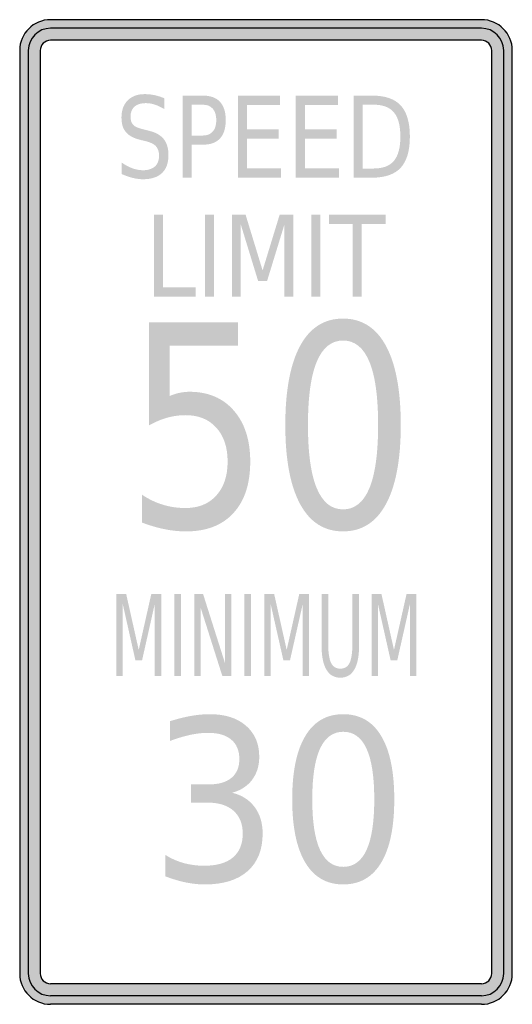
# Model space of a CAD drawing. Header units: inches. Extents: x -0.5 to 0.5, y -1 to 1.
import ezdxf

# ---------------------------------------------------------------- set-up
doc = ezdxf.new("R2010")
doc.units = ezdxf.units.IN
doc.header["$MEASUREMENT"] = 0

msp = doc.modelspace()

# ---------------------------------------------------------------- hatches: boundary and pattern name
h = msp.add_hatch(color=7)
h.paths.add_polyline_path([(0.5, 0.9373), (0.5, -0.9377), (0.4993, -0.946), (0.4977, -0.954), (0.495, -0.9617), (0.4913, -0.969), (0.487, -0.9757), (0.4817, -0.9817), (0.4757, -0.987), (0.469, -0.9913), (0.4617, -0.995), (0.454, -0.9977), (0.446, -0.9993), (0.4373, -1), (-0.4377, -1), (-0.446, -0.9993), (-0.454, -0.9977), (-0.462, -0.995), (-0.469, -0.9913), (-0.4757, -0.987), (-0.4817, -0.9817), (-0.487, -0.9757), (-0.4913, -0.969), (-0.495, -0.9617), (-0.4977, -0.954), (-0.4993, -0.946), (-0.5, -0.9377), (-0.5, 0.9373), (-0.4993, 0.946), (-0.4977, 0.954), (-0.495, 0.9617), (-0.4913, 0.969), (-0.487, 0.9757), (-0.4817, 0.9817), (-0.4757, 0.987), (-0.469, 0.9913), (-0.462, 0.995), (-0.454, 0.9977), (-0.446, 0.9993), (-0.4377, 1), (0.4373, 1), (0.446, 0.9993), (0.454, 0.9977), (0.4617, 0.995), (0.469, 0.9913), (0.4757, 0.987), (0.4817, 0.9817), (0.487, 0.9757), (0.4913, 0.969), (0.495, 0.9617), (0.4977, 0.954), (0.4993, 0.946), (0.5, 0.9373)])
h.paths.add_polyline_path([(-0.4583, -0.9377), (-0.4583, 0.9373), (-0.4577, 0.943), (-0.4553, 0.948), (-0.4523, 0.9523), (-0.448, 0.9553), (-0.443, 0.9577), (-0.4377, 0.9583), (0.4373, 0.9583), (0.443, 0.9577), (0.448, 0.9553), (0.452, 0.9523), (0.4553, 0.948), (0.4577, 0.943), (0.4583, 0.9373), (0.4583, -0.9377), (0.4577, -0.943), (0.4553, -0.948), (0.452, -0.9523), (0.448, -0.9553), (0.443, -0.9577), (0.4373, -0.9583), (-0.4377, -0.9583), (-0.443, -0.9577), (-0.448, -0.9553), (-0.4523, -0.9523), (-0.4553, -0.948), (-0.4577, -0.943), (-0.4583, -0.9377)], flags=0)
h = msp.add_hatch(color=7)
edge = h.paths.add_edge_path()
edge.add_line((-0.2062, 0.8403), (-0.2062, 0.8183))
edge.add_spline(control_points=[(-0.2062, 0.8183), (-0.2131, 0.8224), (-0.2197, 0.8255), (-0.2258, 0.8275), (-0.232, 0.8295), (-0.238, 0.8305), (-0.2437, 0.8305), (-0.2538, 0.8305), (-0.2615, 0.8281), (-0.2669, 0.8234), (-0.2723, 0.8186), (-0.275, 0.8118), (-0.275, 0.8031), (-0.275, 0.7957), (-0.2732, 0.7901), (-0.2696, 0.7864), (-0.266, 0.7826), (-0.2592, 0.7796), (-0.2491, 0.7773)], knot_values=[0, 0, 0, 0, 1, 1, 1, 2, 2, 2, 3, 3, 3, 4, 4, 4, 5, 5, 5, 6, 6, 6, 6], degree=3, periodic=0)
edge.add_line((-0.2491, 0.7773), (-0.2381, 0.7745))
edge.add_spline(control_points=[(-0.2381, 0.7745), (-0.2243, 0.7713), (-0.2142, 0.7656), (-0.2077, 0.7576), (-0.2012, 0.7495), (-0.198, 0.7387), (-0.198, 0.7251), (-0.198, 0.709), (-0.2024, 0.6967), (-0.2112, 0.6884), (-0.2199, 0.6801), (-0.2329, 0.6759), (-0.2499, 0.6759), (-0.2563, 0.6759), (-0.2632, 0.6768), (-0.2704, 0.6786), (-0.2777, 0.6804), (-0.2852, 0.683), (-0.2929, 0.6865)], knot_values=[0, 0, 0, 0, 1, 1, 1, 2, 2, 2, 3, 3, 3, 4, 4, 4, 5, 5, 5, 6, 6, 6, 6], degree=3, periodic=0)
edge.add_line((-0.2929, 0.6865), (-0.2929, 0.7097))
edge.add_spline(control_points=[(-0.2929, 0.7097), (-0.2854, 0.7046), (-0.2781, 0.7007), (-0.271, 0.6981), (-0.2639, 0.6955), (-0.2568, 0.6942), (-0.2499, 0.6942), (-0.2394, 0.6942), (-0.2314, 0.6967), (-0.2256, 0.7018), (-0.2199, 0.7069), (-0.2171, 0.7141), (-0.2171, 0.7235), (-0.2171, 0.7316), (-0.2191, 0.738), (-0.2232, 0.7427), (-0.2273, 0.7473), (-0.2341, 0.7507), (-0.2434, 0.753)], knot_values=[0, 0, 0, 0, 1, 1, 1, 2, 2, 2, 3, 3, 3, 4, 4, 4, 5, 5, 5, 6, 6, 6, 6], degree=3, periodic=0)
edge.add_line((-0.2434, 0.753), (-0.2545, 0.7557))
edge.add_spline(control_points=[(-0.2545, 0.7557), (-0.2683, 0.7591), (-0.2782, 0.7643), (-0.2843, 0.7715), (-0.2904, 0.7786), (-0.2934, 0.7885), (-0.2934, 0.8013), (-0.2934, 0.816), (-0.2892, 0.8276), (-0.2807, 0.8361), (-0.2723, 0.8446), (-0.2607, 0.8488), (-0.2458, 0.8488), (-0.2394, 0.8488), (-0.233, 0.8481), (-0.2264, 0.8467), (-0.2198, 0.8453), (-0.213, 0.8432), (-0.2062, 0.8403)], knot_values=[0, 0, 0, 0, 1, 1, 1, 2, 2, 2, 3, 3, 3, 4, 4, 4, 5, 5, 5, 6, 6, 6, 6], degree=3, periodic=0)
h = msp.add_hatch(color=7)
edge = h.paths.add_edge_path()
edge.add_line((-0.1693, 0.8458), (-0.1279, 0.8458))
edge.add_spline(control_points=[(-0.1279, 0.8458), (-0.1127, 0.8458), (-0.1012, 0.8416), (-0.0934, 0.8331), (-0.0856, 0.8247), (-0.0817, 0.8123), (-0.0817, 0.796), (-0.0817, 0.7796), (-0.0856, 0.7671), (-0.0934, 0.7587), (-0.1012, 0.7503), (-0.1127, 0.7461), (-0.1279, 0.7461)], knot_values=[0, 0, 0, 0, 1, 1, 1, 2, 2, 2, 3, 3, 3, 4, 4, 4, 4], degree=3, periodic=0)
edge.add_line((-0.1279, 0.7461), (-0.1509, 0.7461))
edge.add_line((-0.1509, 0.7461), (-0.1509, 0.6791))
edge.add_line((-0.1509, 0.6791), (-0.1693, 0.6791))
edge.add_line((-0.1693, 0.6791), (-0.1693, 0.8458))
edge = h.paths.add_edge_path(flags=0)
edge.add_line((-0.1509, 0.8273), (-0.1509, 0.7647))
edge.add_line((-0.1509, 0.7647), (-0.1279, 0.7647))
edge.add_spline(control_points=[(-0.1279, 0.7647), (-0.1193, 0.7647), (-0.1127, 0.7674), (-0.108, 0.7728), (-0.1034, 0.7782), (-0.101, 0.786), (-0.101, 0.796), (-0.101, 0.806), (-0.1034, 0.8137), (-0.108, 0.8191), (-0.1127, 0.8246), (-0.1193, 0.8273), (-0.1279, 0.8273)], knot_values=[0, 0, 0, 0, 1, 1, 1, 2, 2, 2, 3, 3, 3, 4, 4, 4, 4], degree=3, periodic=0)
edge.add_line((-0.1279, 0.8273), (-0.1509, 0.8273))
for points in [[(-0.0571, 0.8458), (0.0287, 0.8458), (0.0287, 0.8268), (-0.0387, 0.8268), (-0.0387, 0.7775), (0.0259, 0.7775), (0.0259, 0.7585), (-0.0387, 0.7585), (-0.0387, 0.6981), (0.0304, 0.6981), (0.0304, 0.6791), (-0.0571, 0.6791), (-0.0571, 0.8458)], [(0.0605, 0.8458), (0.1462, 0.8458), (0.1462, 0.8268), (0.0789, 0.8268), (0.0789, 0.7775), (0.1435, 0.7775), (0.1435, 0.7585), (0.0789, 0.7585), (0.0789, 0.6981), (0.1479, 0.6981), (0.1479, 0.6791), (0.0605, 0.6791), (0.0605, 0.8458)], [(-0.2274, 0.6041), (-0.209, 0.6041), (-0.209, 0.4565), (-0.1429, 0.4565), (-0.1429, 0.4375), (-0.2274, 0.4375), (-0.2274, 0.6041)], [(-0.1238, 0.6041), (-0.1054, 0.6041), (-0.1054, 0.4375), (-0.1238, 0.4375), (-0.1238, 0.6041)], [(-0.0689, 0.6041), (-0.0415, 0.6041), (-0.0069, 0.4907), (0.0278, 0.6041), (0.0552, 0.6041), (0.0552, 0.4375), (0.0373, 0.4375), (0.0373, 0.5838), (0.0023, 0.4695), (-0.0161, 0.4695), (-0.0511, 0.5838), (-0.0511, 0.4375), (-0.0689, 0.4375), (-0.0689, 0.6041)], [(0.0917, 0.6041), (0.1101, 0.6041), (0.1101, 0.4375), (0.0917, 0.4375), (0.0917, 0.6041)], [(0.1278, 0.6041), (0.2426, 0.6041), (0.2426, 0.5852), (0.1944, 0.5852), (0.1944, 0.4375), (0.176, 0.4375), (0.176, 0.5852), (0.1278, 0.5852), (0.1278, 0.6041)], [(-0.3039, -0.1667), (-0.2838, -0.1667), (-0.2584, -0.2801), (-0.2329, -0.1667), (-0.2128, -0.1667), (-0.2128, -0.3333), (-0.2259, -0.3333), (-0.2259, -0.187), (-0.2516, -0.3013), (-0.2651, -0.3013), (-0.2908, -0.187), (-0.2908, -0.3333), (-0.3039, -0.3333), (-0.3039, -0.1667)], [(-0.1861, -0.1667), (-0.1726, -0.1667), (-0.1726, -0.3333), (-0.1861, -0.3333), (-0.1861, -0.1667)], [(-0.1458, -0.1667), (-0.1277, -0.1667), (-0.0835, -0.3061), (-0.0835, -0.1667), (-0.0705, -0.1667), (-0.0705, -0.3333), (-0.0886, -0.3333), (-0.1328, -0.1939), (-0.1328, -0.3333), (-0.1458, -0.3333), (-0.1458, -0.1667)], [(-0.0437, -0.1667), (-0.0302, -0.1667), (-0.0302, -0.3333), (-0.0437, -0.3333), (-0.0437, -0.1667)], [(-0.0035, -0.1667), (0.0166, -0.1667), (0.042, -0.2801), (0.0675, -0.1667), (0.0876, -0.1667), (0.0876, -0.3333), (0.0745, -0.3333), (0.0745, -0.187), (0.0487, -0.3013), (0.0353, -0.3013), (0.0095, -0.187), (0.0095, -0.3333), (-0.0035, -0.3333), (-0.0035, -0.1667)], [(0.2143, -0.1667), (0.2344, -0.1667), (0.2598, -0.2801), (0.2853, -0.1667), (0.3053, -0.1667), (0.3053, -0.3333), (0.2922, -0.3333), (0.2922, -0.187), (0.2665, -0.3013), (0.253, -0.3013), (0.2273, -0.187), (0.2273, -0.3333), (0.2143, -0.3333), (0.2143, -0.1667)]]:
    msp.add_hatch(color=7).paths.add_polyline_path(points)
h = msp.add_hatch(color=7)
edge = h.paths.add_edge_path()
edge.add_line((0.178, 0.8458), (0.2157, 0.8458))
edge.add_spline(control_points=[(0.2157, 0.8458), (0.242, 0.8458), (0.2613, 0.8391), (0.2736, 0.8257), (0.2859, 0.8122), (0.2921, 0.7912), (0.2921, 0.7626), (0.2921, 0.7339), (0.2859, 0.7128), (0.2735, 0.6993), (0.2612, 0.6859), (0.2419, 0.6791), (0.2157, 0.6791)], knot_values=[0, 0, 0, 0, 1, 1, 1, 2, 2, 2, 3, 3, 3, 4, 4, 4, 4], degree=3, periodic=0)
edge.add_line((0.2157, 0.6791), (0.178, 0.6791))
edge.add_line((0.178, 0.6791), (0.178, 0.8458))
edge = h.paths.add_edge_path(flags=0)
edge.add_line((0.1964, 0.8273), (0.1964, 0.6977))
edge.add_line((0.1964, 0.6977), (0.2185, 0.6977))
edge.add_spline(control_points=[(0.2185, 0.6977), (0.2373, 0.6977), (0.251, 0.7029), (0.2597, 0.7133), (0.2684, 0.7237), (0.2728, 0.7402), (0.2728, 0.7626), (0.2728, 0.785), (0.2684, 0.8013), (0.2597, 0.8117), (0.251, 0.8221), (0.2373, 0.8273), (0.2185, 0.8273)], knot_values=[0, 0, 0, 0, 1, 1, 1, 2, 2, 2, 3, 3, 3, 4, 4, 4, 4], degree=3, periodic=0)
edge.add_line((0.2185, 0.8273), (0.1964, 0.8273))
h = msp.add_hatch(color=7)
edge = h.paths.add_edge_path()
edge.add_line((-0.2373, 0.3854), (-0.057, 0.3854))
edge.add_line((-0.057, 0.3854), (-0.057, 0.3379))
edge.add_line((-0.057, 0.3379), (-0.1953, 0.3379))
edge.add_line((-0.1953, 0.3379), (-0.1953, 0.2358))
edge.add_spline(control_points=[(-0.1953, 0.2358), (-0.1886, 0.2386), (-0.1819, 0.2407), (-0.1753, 0.2421), (-0.1686, 0.2435), (-0.1619, 0.2442), (-0.1552, 0.2442), (-0.1173, 0.2442), (-0.0873, 0.2314), (-0.0652, 0.2059), (-0.043, 0.1804), (-0.032, 0.1459), (-0.032, 0.1024), (-0.032, 0.0576), (-0.0433, 0.0227), (-0.0661, -0.0021), (-0.0888, -0.027), (-0.1209, -0.0394), (-0.1623, -0.0394), (-0.1766, -0.0394), (-0.1911, -0.0379), (-0.2058, -0.0349), (-0.2206, -0.0319), (-0.2358, -0.0275), (-0.2517, -0.0215)], knot_values=[0, 0, 0, 0, 1, 1, 1, 2, 2, 2, 3, 3, 3, 4, 4, 4, 5, 5, 5, 6, 6, 6, 7, 7, 7, 8, 8, 8, 8], degree=3, periodic=0)
edge.add_line((-0.2517, -0.0215), (-0.2517, 0.0351))
edge.add_spline(control_points=[(-0.2517, 0.0351), (-0.238, 0.026), (-0.2239, 0.0192), (-0.2094, 0.0148), (-0.1948, 0.0103), (-0.1794, 0.0081), (-0.1633, 0.0081), (-0.137, 0.0081), (-0.1162, 0.0165), (-0.1009, 0.0335), (-0.0856, 0.0504), (-0.0779, 0.0734), (-0.0779, 0.1024), (-0.0779, 0.1314), (-0.0856, 0.1544), (-0.1009, 0.1713), (-0.1162, 0.1883), (-0.137, 0.1967), (-0.1633, 0.1967), (-0.1756, 0.1967), (-0.1878, 0.195), (-0.2, 0.1917), (-0.2122, 0.1883), (-0.2246, 0.1831), (-0.2373, 0.1761)], knot_values=[0, 0, 0, 0, 1, 1, 1, 2, 2, 2, 3, 3, 3, 4, 4, 4, 5, 5, 5, 6, 6, 6, 7, 7, 7, 8, 8, 8, 8], degree=3, periodic=0)
edge.add_line((-0.2373, 0.1761), (-0.2373, 0.3854))
h = msp.add_hatch(color=7)
edge = h.paths.add_edge_path()
edge.add_spline(control_points=[(0.1564, 0.3929), (0.1944, 0.3929), (0.2235, 0.3744), (0.2435, 0.3375), (0.2635, 0.3006), (0.2736, 0.247), (0.2736, 0.1766), (0.2736, 0.1065), (0.2635, 0.053), (0.2435, 0.016), (0.2235, -0.0209), (0.1944, -0.0394), (0.1564, -0.0394), (0.1184, -0.0394), (0.0893, -0.0209), (0.0693, 0.016), (0.0493, 0.053), (0.0392, 0.1065), (0.0392, 0.1766), (0.0392, 0.247), (0.0493, 0.3006), (0.0693, 0.3375), (0.0893, 0.3744), (0.1184, 0.3929), (0.1564, 0.3929)], knot_values=[0, 0, 0, 0, 1, 1, 1, 2, 2, 2, 3, 3, 3, 4, 4, 4, 5, 5, 5, 6, 6, 6, 7, 7, 7, 8, 8, 8, 8], degree=3, periodic=0)
edge = h.paths.add_edge_path(flags=0)
edge.add_spline(control_points=[(0.1564, 0.3483), (0.1328, 0.3483), (0.1151, 0.334), (0.1031, 0.3054), (0.0912, 0.2769), (0.0852, 0.2339), (0.0852, 0.1766), (0.0852, 0.1195), (0.0912, 0.0767), (0.1031, 0.0481), (0.1151, 0.0196), (0.1328, 0.0053), (0.1564, 0.0053), (0.1801, 0.0053), (0.1979, 0.0196), (0.2098, 0.0481), (0.2217, 0.0767), (0.2276, 0.1195), (0.2276, 0.1766), (0.2276, 0.2339), (0.2217, 0.2769), (0.2098, 0.3054), (0.1979, 0.334), (0.1801, 0.3483), (0.1564, 0.3483)], knot_values=[0, 0, 0, 0, 1, 1, 1, 2, 2, 2, 3, 3, 3, 4, 4, 4, 5, 5, 5, 6, 6, 6, 7, 7, 7, 8, 8, 8, 8], degree=3, periodic=0)
h = msp.add_hatch(color=7)
edge = h.paths.add_edge_path()
edge.add_line((0.1128, -0.1667), (0.1263, -0.1667))
edge.add_line((0.1263, -0.1667), (0.1263, -0.2679))
edge.add_spline(control_points=[(0.1263, -0.2679), (0.1263, -0.2858), (0.1283, -0.2986), (0.1321, -0.3065), (0.136, -0.3143), (0.1423, -0.3183), (0.1509, -0.3183), (0.1596, -0.3183), (0.1658, -0.3143), (0.1697, -0.3065), (0.1735, -0.2986), (0.1754, -0.2858), (0.1754, -0.2679)], knot_values=[0, 0, 0, 0, 1, 1, 1, 2, 2, 2, 3, 3, 3, 4, 4, 4, 4], degree=3, periodic=0)
edge.add_line((0.1754, -0.2679), (0.1754, -0.1667))
edge.add_line((0.1754, -0.1667), (0.189, -0.1667))
edge.add_line((0.189, -0.1667), (0.189, -0.2707))
edge.add_spline(control_points=[(0.189, -0.2707), (0.189, -0.2924), (0.1858, -0.3089), (0.1794, -0.3199), (0.173, -0.331), (0.1635, -0.3366), (0.1509, -0.3366), (0.1383, -0.3366), (0.1288, -0.331), (0.1224, -0.3199), (0.116, -0.3089), (0.1128, -0.2924), (0.1128, -0.2707)], knot_values=[0, 0, 0, 0, 1, 1, 1, 2, 2, 2, 3, 3, 3, 4, 4, 4, 4], degree=3, periodic=0)
edge.add_line((0.1128, -0.2707), (0.1128, -0.1667))
h = msp.add_hatch(color=7)
edge = h.paths.add_edge_path()
edge.add_spline(control_points=[(-0.0687, -0.5703), (-0.0493, -0.5749), (-0.0342, -0.5845), (-0.0232, -0.5991), (-0.0123, -0.6137), (-0.0068, -0.6317), (-0.0068, -0.6531), (-0.0068, -0.686), (-0.017, -0.7115), (-0.0373, -0.7295), (-0.0576, -0.7475), (-0.0865, -0.7565), (-0.124, -0.7565), (-0.1367, -0.7565), (-0.1497, -0.7551), (-0.163, -0.7524), (-0.1763, -0.7496), (-0.1901, -0.7455), (-0.2044, -0.74)], knot_values=[0, 0, 0, 0, 1, 1, 1, 2, 2, 2, 3, 3, 3, 4, 4, 4, 5, 5, 5, 6, 6, 6, 6], degree=3, periodic=0)
edge.add_line((-0.2044, -0.74), (-0.2044, -0.6964))
edge.add_spline(control_points=[(-0.2044, -0.6964), (-0.1931, -0.7037), (-0.1807, -0.7092), (-0.1673, -0.713), (-0.1539, -0.7167), (-0.1399, -0.7185), (-0.1254, -0.7185), (-0.0999, -0.7185), (-0.0805, -0.713), (-0.0672, -0.7018), (-0.0539, -0.6906), (-0.0472, -0.6744), (-0.0472, -0.6531), (-0.0472, -0.6335), (-0.0534, -0.6181), (-0.0658, -0.607), (-0.0781, -0.5959), (-0.0954, -0.5904), (-0.1175, -0.5904)], knot_values=[0, 0, 0, 0, 1, 1, 1, 2, 2, 2, 3, 3, 3, 4, 4, 4, 5, 5, 5, 6, 6, 6, 6], degree=3, periodic=0)
edge.add_line((-0.1175, -0.5904), (-0.1524, -0.5904))
edge.add_line((-0.1524, -0.5904), (-0.1524, -0.5533))
edge.add_line((-0.1524, -0.5533), (-0.116, -0.5533))
edge.add_spline(control_points=[(-0.116, -0.5533), (-0.096, -0.5533), (-0.0807, -0.5489), (-0.0701, -0.54), (-0.0595, -0.5312), (-0.0541, -0.5184), (-0.0541, -0.5018), (-0.0541, -0.4846), (-0.0596, -0.4715), (-0.0706, -0.4623), (-0.0815, -0.4532), (-0.0972, -0.4486), (-0.1175, -0.4486), (-0.1287, -0.4486), (-0.1406, -0.45), (-0.1533, -0.4526), (-0.1659, -0.4553), (-0.1799, -0.4595), (-0.1952, -0.4651)], knot_values=[0, 0, 0, 0, 1, 1, 1, 2, 2, 2, 3, 3, 3, 4, 4, 4, 5, 5, 5, 6, 6, 6, 6], degree=3, periodic=0)
edge.add_line((-0.1952, -0.4651), (-0.1952, -0.425))
edge.add_spline(control_points=[(-0.1952, -0.425), (-0.1799, -0.4202), (-0.1655, -0.4166), (-0.152, -0.4142), (-0.1386, -0.4119), (-0.1259, -0.4107), (-0.114, -0.4107), (-0.0832, -0.4107), (-0.0588, -0.4184), (-0.0407, -0.434), (-0.0227, -0.4495), (-0.0137, -0.4706), (-0.0137, -0.4971), (-0.0137, -0.5155), (-0.0185, -0.5311), (-0.028, -0.5438), (-0.0375, -0.5566), (-0.0511, -0.5654), (-0.0687, -0.5703)], knot_values=[0, 0, 0, 0, 1, 1, 1, 2, 2, 2, 3, 3, 3, 4, 4, 4, 5, 5, 5, 6, 6, 6, 6], degree=3, periodic=0)
h = msp.add_hatch(color=7)
edge = h.paths.add_edge_path()
edge.add_spline(control_points=[(0.1568, -0.4107), (0.1905, -0.4107), (0.2162, -0.4254), (0.2339, -0.455), (0.2516, -0.4845), (0.2604, -0.5274), (0.2604, -0.5837), (0.2604, -0.6398), (0.2516, -0.6826), (0.2339, -0.7122), (0.2162, -0.7417), (0.1905, -0.7565), (0.1568, -0.7565), (0.1232, -0.7565), (0.0975, -0.7417), (0.0798, -0.7122), (0.0621, -0.6826), (0.0532, -0.6398), (0.0532, -0.5837), (0.0532, -0.5274), (0.0621, -0.4845), (0.0798, -0.455), (0.0975, -0.4254), (0.1232, -0.4107), (0.1568, -0.4107)], knot_values=[0, 0, 0, 0, 1, 1, 1, 2, 2, 2, 3, 3, 3, 4, 4, 4, 5, 5, 5, 6, 6, 6, 7, 7, 7, 8, 8, 8, 8], degree=3, periodic=0)
edge = h.paths.add_edge_path(flags=0)
edge.add_spline(control_points=[(0.1568, -0.4464), (0.136, -0.4464), (0.1203, -0.4578), (0.1097, -0.4807), (0.0992, -0.5035), (0.0939, -0.5378), (0.0939, -0.5837), (0.0939, -0.6294), (0.0992, -0.6637), (0.1097, -0.6865), (0.1203, -0.7093), (0.136, -0.7208), (0.1568, -0.7208), (0.1778, -0.7208), (0.1936, -0.7093), (0.2041, -0.6865), (0.2146, -0.6637), (0.2198, -0.6294), (0.2198, -0.5837), (0.2198, -0.5378), (0.2146, -0.5035), (0.2041, -0.4807), (0.1936, -0.4578), (0.1778, -0.4464), (0.1568, -0.4464)], knot_values=[0, 0, 0, 0, 1, 1, 1, 2, 2, 2, 3, 3, 3, 4, 4, 4, 5, 5, 5, 6, 6, 6, 7, 7, 7, 8, 8, 8, 8], degree=3, periodic=0)

# ---------------------------------------------------------------- linework, layer by layer
at = {"color": 7}
for p, q in [((0.4375, 1), (-0.4375, 1)), ((0.4375, 0.9826), (-0.4375, 0.9826)), ((0.4375, 0.9583), (-0.4375, 0.9583)), ((-0.5, 0.9375), (-0.5, -0.9375)), ((-0.4826, 0.9375), (-0.4826, -0.9375)), ((-0.4582, 0.9375), (-0.4582, -0.9375)), ((0.4583, -0.9375), (0.4583, 0.9375)), ((0.4826, -0.9375), (0.4826, 0.9375)), ((0.5, -0.9375), (0.5, 0.9375)), ((0.4375, -0.9582), (-0.4375, -0.9582)), ((0.4375, -0.9826), (-0.4375, -0.9826)), ((0.4375, -1), (-0.4375, -1))]:
    msp.add_line(p, q, dxfattribs=at)
for points in [[(-0.4375, 1), (-0.472, 1), (-0.5, 0.972), (-0.5, 0.9375)], [(-0.4375, 0.9826), (-0.4624, 0.9826), (-0.4826, 0.9624), (-0.4826, 0.9375)], [(0.5, 0.9375), (0.5, 0.972), (0.472, 1), (0.4375, 1)], [(0.4826, 0.9375), (0.4826, 0.9624), (0.4624, 0.9826), (0.4375, 0.9826)], [(-0.4375, 0.9582), (-0.449, 0.9582), (-0.4583, 0.9489), (-0.4583, 0.9375)], [(0.4582, 0.9375), (0.4582, 0.9489), (0.4489, 0.9582), (0.4375, 0.9582)], [(-0.5, -0.9375), (-0.5, -0.972), (-0.472, -1), (-0.4375, -1)], [(-0.4826, -0.9375), (-0.4826, -0.9624), (-0.4624, -0.9826), (-0.4375, -0.9826)], [(-0.4583, -0.9375), (-0.4583, -0.9489), (-0.449, -0.9582), (-0.4375, -0.9582)], [(0.4375, -1), (0.472, -1), (0.5, -0.972), (0.5, -0.9375)], [(0.4375, -0.9826), (0.4624, -0.9826), (0.4826, -0.9624), (0.4826, -0.9375)], [(0.4375, -0.9582), (0.4489, -0.9582), (0.4582, -0.9489), (0.4582, -0.9375)]]:
    msp.add_open_spline(points, degree=3, dxfattribs=at)

doc.saveas('drawing.dxf')
